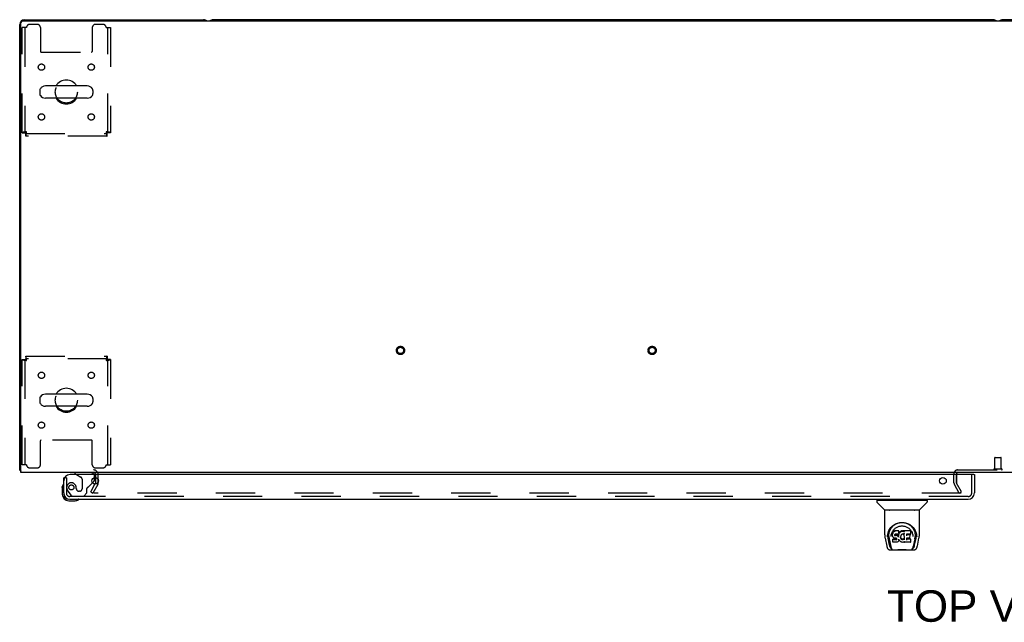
# Model space of a CAD drawing. Header units: inches. Extents: x 0 to 283, y 0 to 183.
# Tile 76 of 88: x 56 to 95, y 144 to 168. Entities that reach past the tile are written whole.
import ezdxf

# ---------------------------------------------------------------- set-up
doc = ezdxf.new("R2010")
doc.units = ezdxf.units.IN
doc.header["$LTSCALE"] = 15.583333
doc.header["$MEASUREMENT"] = 0
doc.linetypes.add('HIDDEN', pattern=[0.2, 0.1, -0.1])
doc.layers.get('0').update_dxf_attribs({"linetype": 'CONTINUOUS'})
for name, color, linetype in [('DEFAULT_2', 8, 'HIDDEN'), ('DIMENSIONS', 7, 'CONTINUOUS'), ('LEFTHAND_DOOR_ASSEMBLY', 7, 'CONTINUOUS')]:
    doc.layers.add(name, color=color, linetype=linetype)
doc.styles.get("Standard").update_dxf_attribs({"font": 'arial.ttf'})

msp = doc.modelspace()

# ---------------------------------------------------------------- linework, layer by layer
at = {"color": 3, "linetype": 'Continuous'}
for p, q in [((56.231, 167.499), (133.757, 167.499)), ((56.308, 167.551), (63.43, 167.551)), ((56.119, 149.655), (56.119, 167.362)), ((56.171, 149.551), (56.171, 167.439)), ((133.817, 149.551), (56.171, 149.551)), ((93.348, 149.472), (93.348, 149.499)), ((59.136, 149.13), (59.112, 149.089)), ((59.14, 149.147), (59.14, 149.353))]:
    msp.add_line(p, q, dxfattribs=at)
at = {"color": 7, "linetype": 'Continuous'}
for p, q in [((94.805, 167.551), (63.808, 167.551)), ((126.18, 167.551), (95.183, 167.551)), ((56.919, 164.74), (56.919, 164.612)), ((58.805, 164.917), (57.142, 164.917)), ((59.027, 164.74), (59.027, 164.612)), ((58.805, 164.434), (57.142, 164.434)), ((58.805, 152.667), (57.142, 152.667)), ((56.919, 152.49), (56.919, 152.362)), ((59.027, 152.49), (59.027, 152.362)), ((58.805, 152.184), (57.142, 152.184)), ((56.171, 149.655), (56.119, 149.655)), ((56.16, 149.623), (56.171, 149.632)), ((59.244, 149.177), (59.244, 149.267))]:
    msp.add_line(p, q, dxfattribs=at)
at = {"color": 3, "linetype": 'Continuous'}
for points in [[(56.142, 149.635), (56.137, 149.638), (56.134, 149.64), (56.131, 149.641), (56.129, 149.642), (56.126, 149.644), (56.124, 149.646), (56.123, 149.647), (56.121, 149.649), (56.12, 149.651), (56.12, 149.652), (56.12, 149.654), (56.119, 149.655)], [(56.16, 149.623), (56.158, 149.625), (56.156, 149.627), (56.154, 149.629), (56.151, 149.63), (56.148, 149.632), (56.145, 149.634), (56.142, 149.635)]]:
    msp.add_lwpolyline(points, dxfattribs=at)
for centre, radius, start, end in [((56.308, 167.362), 0.189, 90, 180), ((56.231, 167.439), 0.06, 90, 180), ((63.43, 167.362), 0.189, 46.487, 90), ((56.308, 149.74), 0.189, 218.2806, 223.5127), ((59.055, 149.466), 0.085, 4.0489, 90), ((93.398, 149.501), 0.05, 129.974, 170.026), ((59.107, 149.147), 0.033, 330, 360)]:
    msp.add_arc(centre, radius, start, end, dxfattribs=at)
at = {"color": 7, "linetype": 'Continuous'}
for centre, radius, start, end in [((63.808, 167.362), 0.189, 90, 133.4203), ((94.805, 167.362), 0.189, 46.5797, 90), ((95.183, 167.362), 0.189, 90, 133.4203), ((57.973, 164.676), 0.475, 30.5571, 149.4429), ((57.044, 164.74), 0.125, 146.8152, 180), ((57.142, 164.676), 0.241, 90, 146.8152), ((58.805, 164.676), 0.241, 33.1848, 90), ((58.902, 164.74), 0.125, 0, 33.1848), ((57.044, 164.612), 0.125, 180, 213.1848), ((57.142, 164.676), 0.241, 213.1848, 270), ((57.973, 164.676), 0.475, 210.5571, 329.4429), ((58.805, 164.676), 0.241, 270, 326.8152), ((58.902, 164.612), 0.125, 326.8152, 360), ((57.142, 152.426), 0.241, 90, 146.8152), ((57.973, 152.426), 0.475, 30.5571, 149.4429), ((58.805, 152.426), 0.241, 33.1848, 90), ((57.044, 152.49), 0.125, 146.8152, 180), ((57.044, 152.362), 0.125, 180, 213.1848), ((57.142, 152.426), 0.241, 213.1848, 270), ((58.805, 152.426), 0.241, 270, 326.8152), ((58.902, 152.49), 0.125, 0, 33.1848), ((58.902, 152.362), 0.125, 326.8152, 360), ((57.973, 152.426), 0.475, 210.5571, 329.4429), ((93.398, 149.501), 0.05, 170.026, 180), ((93.398, 149.501), 0.05, 90, 129.974)]:
    msp.add_arc(centre, radius, start, end, dxfattribs=at)
at = {"layer": 'DEFAULT_2', "color": 8, "linetype": 'HIDDEN'}
for p, q in [((56.223, 163.06), (56.223, 167.238)), ((56.39, 167.238), (56.223, 167.238)), ((56.327, 167.238), (56.327, 163.06)), ((56.817, 167.363), (56.515, 167.363)), ((56.942, 167.238), (56.942, 166.293)), ((59.005, 167.238), (59.005, 166.293)), ((59.431, 167.363), (59.13, 167.363)), ((59.556, 167.238), (59.723, 167.238)), ((59.619, 163.06), (59.619, 167.238)), ((59.723, 167.238), (59.723, 163.06)), ((56.972, 166.263), (58.975, 166.263)), ((56.223, 163.06), (56.327, 163.06)), ((56.357, 162.926), (56.357, 163.03)), ((56.357, 163.03), (59.589, 163.03)), ((59.589, 162.926), (56.357, 162.926)), ((56.39, 163.093), (56.376, 163.088)), ((59.556, 163.093), (59.561, 163.079)), ((59.589, 162.926), (59.589, 163.03)), ((59.723, 163.06), (59.619, 163.06)), ((56.357, 154.176), (56.357, 154.072)), ((56.357, 154.176), (59.589, 154.176)), ((59.589, 154.176), (59.589, 154.072)), ((56.223, 149.863), (56.223, 154.042)), ((56.223, 154.042), (56.327, 154.042)), ((56.327, 154.042), (56.327, 149.863)), ((59.589, 154.072), (56.357, 154.072)), ((56.39, 154.009), (56.386, 154.023)), ((59.556, 154.009), (59.571, 154.014)), ((59.619, 149.863), (59.619, 154.042)), ((59.723, 154.042), (59.619, 154.042)), ((59.723, 154.042), (59.723, 149.863)), ((56.942, 149.863), (56.942, 150.808)), ((58.975, 150.838), (56.972, 150.838)), ((59.005, 149.863), (59.005, 150.808)), ((56.39, 149.863), (56.223, 149.863)), ((59.556, 149.863), (59.723, 149.863)), ((94.87, 149.698), (94.87, 150.145)), ((94.88, 150.155), (95.108, 150.155)), ((95.118, 149.698), (95.118, 150.145)), ((56.515, 149.738), (56.817, 149.738)), ((59.13, 149.738), (59.431, 149.738)), ((59.14, 149.353), (59.14, 149.466)), ((59.244, 149.267), (59.244, 149.466)), ((93.244, 149.147), (93.244, 149.501)), ((93.348, 149.147), (93.348, 149.472)), ((93.348, 149.466), (93.349, 149.147)), ((93.398, 149.655), (96.59, 149.655)), ((94.852, 149.698), (95.136, 149.698)), ((58.94, 148.79), (59.112, 149.089)), ((59.226, 149.078), (59.03, 148.738)), ((59.244, 149.147), (59.244, 149.177)), ((93.459, 148.738), (93.263, 149.078)), ((93.549, 148.79), (93.353, 149.13)), ((58.94, 148.79), (59.03, 148.738)), ((93.526, 148.738), (59.076, 148.738)), ((93.459, 148.738), (93.549, 148.79))]:
    msp.add_line(p, q, dxfattribs=at)
for points in [[(56.39, 163.093), (56.372, 163.091), (56.353, 163.088), (56.335, 163.086), (56.318, 163.084), (56.302, 163.081), (56.286, 163.079), (56.272, 163.076), (56.26, 163.074), (56.249, 163.072), (56.24, 163.069), (56.233, 163.067), (56.228, 163.065), (56.225, 163.062), (56.223, 163.06)], [(56.376, 163.088), (56.37, 163.086), (56.363, 163.084), (56.357, 163.081), (56.351, 163.079), (56.346, 163.076), (56.341, 163.074), (56.337, 163.072), (56.334, 163.069), (56.331, 163.067), (56.329, 163.065), (56.328, 163.062), (56.327, 163.06)], [(56.357, 162.926), (56.36, 162.927), (56.362, 162.93), (56.365, 162.935), (56.367, 162.942), (56.369, 162.952), (56.372, 162.962), (56.374, 162.975), (56.376, 162.989), (56.379, 163.004), (56.381, 163.02), (56.383, 163.038), (56.386, 163.056), (56.388, 163.074), (56.39, 163.093)], [(56.357, 163.03), (56.36, 163.03), (56.362, 163.032), (56.365, 163.033), (56.367, 163.036), (56.369, 163.04), (56.372, 163.044), (56.374, 163.048), (56.376, 163.054), (56.379, 163.059), (56.381, 163.066), (56.383, 163.072), (56.386, 163.079), (56.39, 163.093)], [(59.619, 163.06), (59.619, 163.062), (59.618, 163.065), (59.616, 163.067), (59.613, 163.069), (59.61, 163.072), (59.606, 163.074), (59.601, 163.076), (59.596, 163.079), (59.59, 163.081), (59.584, 163.084), (59.577, 163.086), (59.571, 163.088), (59.556, 163.093)], [(59.556, 163.093), (59.559, 163.074), (59.561, 163.056), (59.564, 163.038), (59.566, 163.02), (59.568, 163.004), (59.571, 162.989), (59.573, 162.975), (59.575, 162.962), (59.578, 162.952), (59.58, 162.942), (59.582, 162.935), (59.585, 162.93), (59.587, 162.927), (59.589, 162.926)], [(59.723, 163.06), (59.722, 163.062), (59.719, 163.065), (59.714, 163.067), (59.707, 163.069), (59.698, 163.072), (59.687, 163.074), (59.675, 163.076), (59.661, 163.079), (59.645, 163.081), (59.629, 163.084), (59.612, 163.086), (59.594, 163.088), (59.575, 163.091), (59.556, 163.093)], [(59.561, 163.079), (59.564, 163.072), (59.566, 163.066), (59.568, 163.059), (59.571, 163.054), (59.573, 163.048), (59.575, 163.044), (59.578, 163.04), (59.58, 163.036), (59.582, 163.033), (59.585, 163.032), (59.587, 163.03), (59.589, 163.03)], [(56.39, 154.009), (56.388, 154.028), (56.386, 154.046), (56.383, 154.064), (56.381, 154.081), (56.379, 154.098), (56.376, 154.113), (56.374, 154.127), (56.372, 154.14), (56.369, 154.15), (56.367, 154.159), (56.365, 154.167), (56.362, 154.172), (56.36, 154.175), (56.357, 154.176)], [(59.589, 154.176), (59.587, 154.175), (59.585, 154.172), (59.582, 154.167), (59.58, 154.159), (59.578, 154.15), (59.575, 154.14), (59.573, 154.127), (59.571, 154.113), (59.568, 154.098), (59.566, 154.081), (59.564, 154.064), (59.561, 154.046), (59.559, 154.028), (59.556, 154.009)], [(56.223, 154.042), (56.225, 154.04), (56.228, 154.037), (56.233, 154.035), (56.24, 154.033), (56.249, 154.03), (56.26, 154.028), (56.272, 154.025), (56.286, 154.023), (56.302, 154.021), (56.318, 154.018), (56.335, 154.016), (56.353, 154.014), (56.372, 154.011), (56.39, 154.009)], [(56.327, 154.042), (56.328, 154.04), (56.329, 154.037), (56.331, 154.035), (56.334, 154.033), (56.337, 154.03), (56.341, 154.028), (56.346, 154.025), (56.351, 154.023), (56.357, 154.021), (56.363, 154.018), (56.37, 154.016), (56.376, 154.014), (56.39, 154.009)], [(56.386, 154.023), (56.383, 154.03), (56.381, 154.036), (56.379, 154.042), (56.376, 154.048), (56.374, 154.053), (56.372, 154.058), (56.369, 154.062), (56.367, 154.066), (56.365, 154.068), (56.362, 154.07), (56.36, 154.072), (56.357, 154.072)], [(59.589, 154.072), (59.587, 154.072), (59.585, 154.07), (59.582, 154.068), (59.58, 154.066), (59.578, 154.062), (59.575, 154.058), (59.573, 154.053), (59.571, 154.048), (59.568, 154.042), (59.566, 154.036), (59.564, 154.03), (59.561, 154.023), (59.556, 154.009)], [(59.556, 154.009), (59.575, 154.011), (59.594, 154.014), (59.612, 154.016), (59.629, 154.018), (59.645, 154.021), (59.661, 154.023), (59.675, 154.025), (59.687, 154.028), (59.698, 154.03), (59.707, 154.033), (59.714, 154.035), (59.719, 154.037), (59.722, 154.04), (59.723, 154.042)], [(59.571, 154.014), (59.577, 154.016), (59.584, 154.018), (59.59, 154.021), (59.596, 154.023), (59.601, 154.025), (59.606, 154.028), (59.61, 154.03), (59.613, 154.033), (59.616, 154.035), (59.618, 154.037), (59.619, 154.04), (59.619, 154.042)], [(59.058, 148.763), (59.057, 148.762), (59.057, 148.76), (59.056, 148.758), (59.056, 148.756), (59.056, 148.756)], [(59.056, 148.756), (59.056, 148.754), (59.057, 148.752), (59.057, 148.75), (59.058, 148.748), (59.059, 148.747), (59.06, 148.745), (59.062, 148.744), (59.064, 148.742), (59.065, 148.741), (59.067, 148.74), (59.069, 148.739)], [(59.076, 148.738), (59.074, 148.739), (59.072, 148.739), (59.069, 148.739)]]:
    msp.add_lwpolyline(points, dxfattribs=at)
for centre, radius in [((56.984, 165.666), 0.125), ((58.963, 165.666), 0.125), ((57.973, 164.676), 0.438), ((56.984, 163.686), 0.125), ((58.963, 163.686), 0.125), ((71.251, 154.405), 0.164), ((81.251, 154.405), 0.164), ((71.251, 154.405), 0.124), ((81.251, 154.405), 0.124), ((56.984, 153.416), 0.125), ((58.963, 153.416), 0.125), ((57.973, 152.426), 0.438), ((56.984, 151.436), 0.125), ((58.963, 151.436), 0.125)]:
    msp.add_circle(centre, radius, dxfattribs=at)
for centre, radius, start, end in [((56.515, 167.238), 0.125, 90, 180), ((56.817, 167.238), 0.125, 0, 90), ((59.13, 167.238), 0.125, 90, 180), ((59.431, 167.238), 0.125, 0, 90), ((56.972, 166.293), 0.03, 180, 270), ((58.975, 166.293), 0.03, 270, 360), ((56.972, 150.808), 0.03, 90, 180), ((58.975, 150.808), 0.03, 0, 90), ((56.515, 149.863), 0.125, 180, 270), ((56.817, 149.863), 0.125, 270, 360), ((59.13, 149.863), 0.125, 180, 270), ((59.431, 149.863), 0.125, 270, 360), ((94.88, 150.145), 0.01, 90, 180), ((95.108, 150.145), 0.01, 0, 90), ((59.055, 149.466), 0.189, 0, 90), ((59.055, 149.466), 0.085, 0, 4.0489), ((93.398, 149.501), 0.154, 90, 180), ((94.852, 149.676), 0.0215, 90, 270), ((95.136, 149.676), 0.0215, 270, 90), ((59.107, 149.147), 0.137, 330, 360), ((93.381, 149.147), 0.137, 180, 210), ((93.381, 149.147), 0.033, 180, 210)]:
    msp.add_arc(centre, radius, start, end, dxfattribs=at)
at = {"layer": 'LEFTHAND_DOOR_ASSEMBLY', "color": 3, "linetype": 'Continuous'}
for p, q in [((94.037, 149.472), (58.119, 149.472)), ((94.057, 149.472), (94.057, 148.739)), ((57.869, 148.739), (57.869, 149.347)), ((58.116, 148.493), (93.81, 148.493))]:
    msp.add_line(p, q, dxfattribs=at)
at = {"layer": 'LEFTHAND_DOOR_ASSEMBLY', "color": 7, "linetype": 'Continuous'}
for p, q in [((58.311, 149.551), (58.311, 149.512)), ((58.311, 149.512), (58.381, 149.472)), ((94.037, 149.472), (94.057, 149.472)), ((57.856, 149.088), (57.854, 149.081)), ((57.903, 149.347), (57.869, 149.347)), ((59.012, 149.144), (59.069, 149.201)), ((59.098, 149.271), (59.098, 149.353)), ((57.809, 148.952), (57.812, 148.99)), ((57.809, 148.952), (57.809, 148.696)), ((57.869, 148.739), (57.869, 148.696)), ((58.072, 148.433), (58.329, 148.433)), ((58.458, 148.478), (58.464, 148.48)), ((90.178, 148.446), (90.178, 148.391)), ((90.186, 148.454), (92.178, 148.454)), ((90.484, 148.069), (90.19, 148.363)), ((90.237, 148.454), (90.237, 148.493)), ((91.88, 148.069), (92.174, 148.363)), ((92.127, 148.454), (92.127, 148.493)), ((92.186, 148.446), (92.186, 148.391)), ((90.493, 147.081), (90.493, 148.044)), ((91.863, 148.052), (90.501, 148.052)), ((91.859, 148.06), (90.505, 148.06)), ((90.567, 148.06), (90.565, 148.056)), ((91.799, 148.056), (91.797, 148.06)), ((91.799, 148.056), (91.799, 148.056)), ((91.871, 147.081), (91.871, 148.044)), ((90.749, 147.335), (90.775, 147.37)), ((90.807, 147.133), (90.805, 147.108)), ((90.812, 147.158), (90.807, 147.133)), ((90.807, 147.099), (90.807, 147.133)), ((90.821, 147.183), (90.812, 147.158)), ((90.812, 147.123), (90.812, 147.158)), ((90.836, 147.205), (90.821, 147.183)), ((90.822, 147.148), (90.821, 147.183)), ((90.846, 147.214), (90.836, 147.205)), ((90.836, 147.169), (90.836, 147.205)), ((90.857, 147.222), (90.846, 147.214)), ((90.846, 147.178), (90.846, 147.214)), ((90.88, 147.233), (90.857, 147.222)), ((90.857, 147.186), (90.857, 147.222)), ((90.906, 147.241), (90.88, 147.233)), ((90.88, 147.196), (90.88, 147.233)), ((91.059, 147.241), (90.906, 147.241)), ((90.906, 147.204), (90.906, 147.241)), ((90.906, 147.204), (90.906, 147.203)), ((91.058, 147.127), (91.056, 147.113)), ((91.058, 147.206), (91.059, 147.241)), ((91.059, 147.152), (91.058, 147.127)), ((91.061, 147.133), (91.058, 147.125)), ((91.058, 147.127), (91.058, 147.127)), ((91.06, 147.186), (91.059, 147.241)), ((91.059, 147.152), (91.06, 147.186)), ((91.072, 147.154), (91.061, 147.133)), ((91.062, 147.098), (91.061, 147.133)), ((91.086, 147.173), (91.072, 147.154)), ((91.073, 147.118), (91.072, 147.154)), ((91.101, 147.191), (91.086, 147.173)), ((91.086, 147.137), (91.086, 147.173)), ((91.118, 147.207), (91.101, 147.191)), ((91.101, 147.155), (91.101, 147.191)), ((91.137, 147.222), (91.118, 147.207)), ((91.118, 147.171), (91.118, 147.207)), ((91.16, 147.232), (91.137, 147.222)), ((91.138, 147.185), (91.137, 147.222)), ((91.184, 147.237), (91.16, 147.232)), ((91.16, 147.195), (91.16, 147.232)), ((91.207, 147.239), (91.184, 147.237)), ((91.184, 147.2), (91.184, 147.237)), ((91.184, 147.199), (91.184, 147.2)), ((91.207, 147.239), (91.231, 147.239)), ((91.207, 147.202), (91.207, 147.239)), ((91.207, 147.201), (91.207, 147.202)), ((91.244, 147.237), (91.231, 147.239)), ((91.231, 147.202), (91.231, 147.239)), ((91.231, 147.201), (91.231, 147.202)), ((91.257, 147.233), (91.244, 147.237)), ((91.244, 147.2), (91.244, 147.237)), ((91.27, 147.139), (91.254, 147.099)), ((91.269, 147.225), (91.257, 147.233)), ((91.257, 147.196), (91.257, 147.233)), ((91.517, 147.239), (91.269, 147.239)), ((91.27, 147.189), (91.269, 147.239)), ((91.275, 146.886), (91.27, 147.139)), ((91.272, 147.144), (91.271, 147.142)), ((91.271, 147.142), (91.271, 147.141)), ((91.271, 147.141), (91.271, 147.141)), ((91.271, 147.141), (91.271, 147.14)), ((91.271, 147.14), (91.271, 147.14)), ((91.271, 147.14), (91.271, 147.14)), ((91.271, 147.14), (91.271, 147.14)), ((91.271, 147.14), (91.271, 147.139)), ((91.272, 147.147), (91.272, 147.145)), ((91.272, 147.145), (91.272, 147.144)), ((91.532, 147.114), (91.534, 147.222)), ((91.533, 147.253), (91.55, 147.228)), ((91.739, 147.159), (91.752, 147.108)), ((90.508, 146.937), (90.573, 146.632)), ((90.6, 146.996), (90.604, 147.054)), ((90.6, 146.997), (90.6, 146.996)), ((90.604, 147.054), (90.612, 147.108)), ((90.614, 147.114), (90.614, 147.059)), ((90.682, 146.664), (90.625, 146.941)), ((90.661, 147.007), (90.663, 146.981)), ((90.672, 146.916), (90.734, 146.612)), ((90.746, 147.01), (90.746, 147.01)), ((90.806, 147.074), (90.805, 147.108)), ((90.806, 147.074), (90.806, 147.074)), ((90.807, 147.049), (90.806, 147.074)), ((90.811, 147.024), (90.807, 147.049)), ((90.807, 147.049), (90.807, 147.049)), ((90.811, 147.024), (90.812, 147.024)), ((90.819, 146.908), (90.811, 146.9)), ((90.813, 146.787), (90.811, 146.9)), ((90.821, 147.001), (90.812, 147.024)), ((90.82, 146.779), (90.813, 146.786)), ((90.881, 146.908), (90.819, 146.908)), ((90.819, 146.871), (90.819, 146.908)), ((90.82, 146.779), (90.821, 146.779)), ((90.835, 146.979), (90.821, 147.001)), ((90.821, 147.001), (90.821, 147.001)), ((90.966, 146.779), (90.821, 146.779)), ((90.852, 146.961), (90.835, 146.979)), ((90.835, 146.979), (90.835, 146.979)), ((90.874, 146.947), (90.852, 146.961)), ((90.852, 146.961), (90.852, 146.961)), ((90.886, 146.943), (90.874, 146.947)), ((90.874, 146.947), (90.874, 146.947)), ((90.942, 146.909), (90.881, 146.908)), ((90.881, 146.871), (90.881, 146.908)), ((90.881, 146.871), (90.881, 146.87)), ((90.899, 146.941), (90.886, 146.943)), ((90.896, 147.076), (90.895, 147.062)), ((90.895, 147.056), (90.895, 147.074)), ((90.898, 147.09), (90.896, 147.076)), ((90.899, 147.093), (90.897, 147.089)), ((90.9, 147.082), (90.897, 147.086)), ((90.897, 147.051), (90.897, 147.086)), ((90.902, 147.095), (90.899, 147.093)), ((90.899, 147.046), (90.9, 147.082)), ((90.947, 146.94), (90.899, 146.941)), ((90.903, 147.08), (90.9, 147.082)), ((90.914, 147.099), (90.902, 147.095)), ((90.915, 147.076), (90.903, 147.08)), ((90.903, 147.043), (90.903, 147.08)), ((90.927, 147.1), (90.914, 147.099)), ((90.938, 147.077), (90.915, 147.076)), ((90.915, 147.04), (90.915, 147.076)), ((90.915, 147.038), (90.915, 147.04)), ((91.04, 147.1), (90.927, 147.1)), ((90.927, 147.1), (90.927, 147.1)), ((90.963, 147.076), (90.938, 147.077)), ((90.938, 147.04), (90.938, 147.077)), ((90.938, 147.039), (90.938, 147.04)), ((90.955, 146.91), (90.942, 146.909)), ((90.942, 146.872), (90.942, 146.909)), ((90.942, 146.872), (90.942, 146.87)), ((90.947, 146.94), (90.947, 146.941)), ((90.953, 146.94), (90.947, 146.94)), ((90.959, 146.938), (90.953, 146.94)), ((90.96, 146.912), (90.955, 146.91)), ((90.955, 146.873), (90.955, 146.91)), ((90.963, 146.934), (90.958, 146.938)), ((90.964, 146.916), (90.96, 146.912)), ((90.96, 146.876), (90.96, 146.912)), ((90.988, 147.07), (90.963, 147.076)), ((90.963, 147.039), (90.963, 147.076)), ((90.963, 147.038), (90.963, 147.039)), ((90.967, 146.93), (90.963, 146.934)), ((90.97, 146.924), (90.964, 146.916)), ((90.965, 146.88), (90.964, 146.916)), ((90.979, 146.781), (90.966, 146.779)), ((90.966, 146.779), (90.966, 146.78)), ((90.973, 146.918), (90.967, 146.93)), ((90.975, 146.904), (90.973, 146.918)), ((90.973, 146.892), (90.973, 146.918)), ((90.975, 146.898), (90.975, 146.908)), ((90.991, 146.785), (90.979, 146.781)), ((91.001, 147.065), (90.988, 147.07)), ((90.988, 147.033), (90.988, 147.07)), ((91.012, 146.799), (90.991, 146.785)), ((90.991, 146.785), (90.991, 146.785)), ((91, 147.028), (91.001, 147.065)), ((91.012, 147.057), (91.001, 147.065)), ((91.011, 147.02), (91.012, 147.057)), ((91.03, 147.038), (91.012, 147.057)), ((91.029, 146.816), (91.012, 146.799)), ((91.012, 146.799), (91.012, 146.799)), ((91.029, 147.003), (91.03, 147.038)), ((91.03, 146.817), (91.029, 146.816)), ((91.039, 147.024), (91.03, 147.038)), ((91.037, 146.827), (91.03, 146.817)), ((91.043, 146.838), (91.037, 146.827)), ((91.037, 146.827), (91.037, 146.827)), ((91.043, 147.066), (91.039, 147.024)), ((91.039, 146.988), (91.039, 147.024)), ((91.052, 147.101), (91.04, 147.1)), ((91.04, 147.1), (91.04, 147.1)), ((91.041, 146.981), (91.041, 146.982)), ((91.047, 147.089), (91.043, 147.066)), ((91.043, 147.032), (91.043, 147.066)), ((91.052, 146.861), (91.043, 146.838)), ((91.043, 146.838), (91.043, 146.838)), ((91.05, 147.101), (91.047, 147.089)), ((91.047, 147.054), (91.047, 147.089)), ((91.056, 147.113), (91.052, 147.101)), ((91.059, 146.885), (91.052, 146.861)), ((91.052, 146.861), (91.052, 146.861)), ((91.053, 147.076), (91.053, 147.102)), ((91.056, 147.113), (91.056, 147.113)), ((91.058, 146.896), (91.058, 146.897)), ((91.059, 146.895), (91.058, 146.896)), ((91.058, 146.896), (91.058, 146.896)), ((91.059, 146.894), (91.059, 146.895)), ((91.059, 146.894), (91.059, 146.894)), ((91.079, 146.857), (91.059, 146.893)), ((91.059, 146.893), (91.059, 146.885)), ((91.059, 146.885), (91.059, 146.885)), ((91.093, 146.838), (91.079, 146.857)), ((91.079, 146.857), (91.079, 146.857)), ((91.108, 146.821), (91.093, 146.838)), ((91.093, 146.838), (91.093, 146.838)), ((91.125, 146.806), (91.108, 146.821)), ((91.108, 146.821), (91.108, 146.821)), ((91.125, 147.001), (91.124, 146.975)), ((91.128, 147.027), (91.125, 147.001)), ((91.125, 146.997), (91.125, 147.002)), ((91.128, 146.985), (91.125, 146.997)), ((91.125, 146.963), (91.125, 146.997)), ((91.143, 146.792), (91.125, 146.806)), ((91.125, 146.806), (91.125, 146.806)), ((91.127, 146.951), (91.128, 146.985)), ((91.132, 147.038), (91.128, 147.027)), ((91.137, 146.961), (91.128, 146.985)), ((91.137, 147.049), (91.132, 147.038)), ((91.151, 147.071), (91.137, 147.049)), ((91.15, 146.939), (91.137, 146.961)), ((91.137, 146.926), (91.137, 146.961)), ((91.153, 146.787), (91.143, 146.792)), ((91.143, 146.792), (91.143, 146.792)), ((91.149, 146.904), (91.15, 146.939)), ((91.158, 146.93), (91.15, 146.939)), ((91.159, 147.08), (91.151, 147.071)), ((91.164, 146.783), (91.153, 146.787)), ((91.153, 146.787), (91.153, 146.787)), ((91.157, 146.894), (91.158, 146.93)), ((91.167, 146.921), (91.158, 146.93)), ((91.168, 147.086), (91.159, 147.08)), ((91.187, 146.778), (91.164, 146.783)), ((91.191, 147.096), (91.167, 147.086)), ((91.177, 146.915), (91.167, 146.921)), ((91.167, 146.885), (91.167, 146.921)), ((91.188, 146.91), (91.177, 146.915)), ((91.177, 146.878), (91.177, 146.915)), ((91.209, 146.775), (91.187, 146.778)), ((91.2, 146.908), (91.188, 146.91)), ((91.188, 146.873), (91.188, 146.91)), ((91.202, 147.099), (91.191, 147.096)), ((91.2, 146.908), (91.213, 146.907)), ((91.2, 146.871), (91.2, 146.908)), ((91.2, 146.87), (91.2, 146.871)), ((91.213, 147.098), (91.202, 147.099)), ((91.232, 146.778), (91.209, 146.775)), ((91.209, 146.776), (91.209, 146.775)), ((91.224, 147.096), (91.213, 147.098)), ((91.225, 146.909), (91.213, 146.907)), ((91.213, 146.871), (91.213, 146.907)), ((91.213, 146.869), (91.213, 146.871)), ((91.236, 147.091), (91.224, 147.096)), ((91.237, 146.913), (91.225, 146.909)), ((91.225, 146.872), (91.225, 146.909)), ((91.254, 146.785), (91.232, 146.778)), ((91.248, 146.918), (91.237, 146.913)), ((91.237, 146.876), (91.237, 146.913)), ((91.259, 146.925), (91.248, 146.918)), ((91.248, 146.882), (91.248, 146.918)), ((91.273, 146.796), (91.254, 146.785)), ((91.254, 146.785), (91.254, 146.785)), ((91.259, 146.889), (91.259, 146.925)), ((91.279, 146.796), (91.273, 146.796)), ((91.277, 146.878), (91.277, 146.879)), ((91.278, 146.788), (91.278, 146.796)), ((91.518, 146.779), (91.287, 146.779)), ((91.359, 146.944), (91.357, 146.87)), ((91.486, 146.944), (91.358, 146.944)), ((91.518, 146.905), (91.358, 146.905)), ((91.36, 147.1), (91.359, 147.041)), ((91.517, 147.1), (91.36, 147.1)), ((91.486, 147.076), (91.36, 147.076)), ((91.498, 146.955), (91.5, 147.063)), ((91.527, 146.788), (91.528, 146.894)), ((91.615, 147.041), (91.618, 147.01)), ((91.618, 147.01), (91.618, 147.01)), ((91.692, 146.913), (91.63, 146.612)), ((91.682, 146.664), (91.739, 146.941)), ((91.75, 147.114), (91.75, 147.059)), ((91.764, 146.996), (91.764, 146.997)), ((91.791, 146.632), (91.856, 146.937)), ((90.697, 146.477), (91.667, 146.477)), ((90.74, 146.556), (90.747, 146.556)), ((90.747, 146.556), (90.75, 146.547)), ((90.751, 146.544), (90.75, 146.547)), ((90.912, 146.477), (90.935, 146.478)), ((90.96, 146.477), (90.958, 146.479)), ((91.404, 146.477), (91.406, 146.479)), ((91.613, 146.544), (91.614, 146.547)), ((91.614, 146.547), (91.617, 146.556)), ((91.617, 146.556), (91.624, 146.556))]:
    msp.add_line(p, q, dxfattribs=at)
at = {"layer": 'LEFTHAND_DOOR_ASSEMBLY', "color": 8, "linetype": 'HIDDEN'}
for p, q in [((58.941, 149.551), (58.311, 149.551)), ((58.381, 149.472), (58.55, 149.374)), ((93.953, 148.739), (93.953, 149.472)), ((57.973, 149.347), (57.903, 149.347)), ((57.973, 149.347), (57.973, 148.739)), ((58.599, 149.287), (58.599, 148.908)), ((58.85, 148.981), (59.012, 149.144)), ((59.098, 149.353), (59.098, 149.394)), ((58.048, 148.796), (58.149, 148.652)), ((58.37, 148.908), (58.37, 148.897)), ((58.501, 148.81), (58.468, 148.81)), ((58.665, 148.618), (58.791, 148.744)), ((58.791, 148.744), (58.791, 148.923)), ((93.81, 148.597), (58.116, 148.597)), ((58.214, 148.618), (58.665, 148.618))]:
    msp.add_line(p, q, dxfattribs=at)
at = {"layer": 'LEFTHAND_DOOR_ASSEMBLY', "color": 7, "linetype": 'Continuous'}
for points in [[(90.564, 148.055), (90.563, 148.054), (90.563, 148.053), (90.563, 148.053), (90.563, 148.052), (90.563, 148.052)], [(90.565, 148.056), (90.564, 148.055), (90.564, 148.055)], [(91.8, 148.055), (91.8, 148.055), (91.799, 148.056)], [(91.801, 148.052), (91.801, 148.052), (91.801, 148.053), (91.801, 148.053), (91.801, 148.054), (91.8, 148.055)], [(90.612, 147.108), (90.625, 147.159), (90.642, 147.207), (90.663, 147.251), (90.686, 147.293), (90.711, 147.331), (90.739, 147.367), (90.77, 147.4), (90.804, 147.431), (90.84, 147.46), (90.878, 147.486), (90.919, 147.508), (90.962, 147.528), (91.005, 147.544), (91.049, 147.556), (91.094, 147.564), (91.138, 147.569), (91.182, 147.571), (91.226, 147.569), (91.27, 147.564), (91.315, 147.556), (91.359, 147.544), (91.403, 147.528), (91.445, 147.508), (91.486, 147.485), (91.525, 147.46), (91.561, 147.431), (91.594, 147.4), (91.625, 147.367), (91.653, 147.331), (91.678, 147.293), (91.701, 147.251), (91.722, 147.207), (91.739, 147.159)], [(90.921, 147.495), (90.953, 147.512), (90.985, 147.527), (91.018, 147.539)], [(91.018, 147.539), (91.05, 147.548), (91.083, 147.556), (91.116, 147.561), (91.148, 147.564), (91.181, 147.565), (91.213, 147.564), (91.246, 147.561), (91.278, 147.556), (91.311, 147.549)], [(91.311, 147.549), (91.343, 147.54), (91.376, 147.528), (91.408, 147.514)], [(91.408, 147.514), (91.439, 147.497), (91.47, 147.478), (91.501, 147.456), (91.531, 147.432), (91.559, 147.404), (91.587, 147.373), (91.612, 147.339), (91.636, 147.302), (91.656, 147.261), (91.674, 147.218), (91.688, 147.173), (91.697, 147.126), (91.703, 147.079)], [(90.661, 147.007), (90.66, 147.031), (90.661, 147.077), (90.666, 147.124), (90.676, 147.17), (90.689, 147.215), (90.706, 147.258), (90.727, 147.298), (90.749, 147.335)], [(90.754, 147.077), (90.762, 147.112), (90.773, 147.144), (90.785, 147.174)], [(90.775, 147.37), (90.802, 147.401), (90.83, 147.429)], [(90.785, 147.174), (90.799, 147.202), (90.814, 147.228)], [(90.812, 147.123), (90.812, 147.123), (90.813, 147.123), (90.813, 147.122), (90.813, 147.122), (90.814, 147.122), (90.814, 147.122)], [(90.814, 147.228), (90.831, 147.253), (90.849, 147.276), (90.869, 147.297), (90.89, 147.318), (90.912, 147.337), (90.936, 147.354), (90.961, 147.37), (90.987, 147.384), (91.014, 147.397), (91.042, 147.407), (91.07, 147.416), (91.098, 147.422), (91.126, 147.427), (91.154, 147.429), (91.182, 147.43), (91.209, 147.43), (91.237, 147.427), (91.265, 147.422), (91.293, 147.416), (91.322, 147.407), (91.349, 147.397), (91.377, 147.385), (91.403, 147.37), (91.428, 147.354), (91.452, 147.337), (91.474, 147.318), (91.495, 147.298), (91.515, 147.276), (91.533, 147.253)], [(90.822, 147.147), (90.822, 147.147), (90.822, 147.147), (90.823, 147.147), (90.823, 147.146), (90.823, 147.146), (90.824, 147.146)], [(90.83, 147.429), (90.86, 147.454), (90.89, 147.476), (90.921, 147.495)], [(90.837, 147.169), (90.837, 147.168), (90.837, 147.168), (90.837, 147.168), (90.837, 147.168), (90.838, 147.168), (90.838, 147.167)], [(90.846, 147.178), (90.846, 147.178), (90.847, 147.177), (90.847, 147.177), (90.847, 147.177), (90.847, 147.177), (90.848, 147.177)], [(90.857, 147.185), (90.857, 147.185), (90.858, 147.185), (90.858, 147.185), (90.858, 147.185), (90.858, 147.184), (90.858, 147.184)], [(90.88, 147.196), (90.88, 147.196), (90.881, 147.195), (90.881, 147.195), (90.881, 147.195), (90.881, 147.195), (90.881, 147.195)], [(91.058, 147.204), (91.057, 147.204), (91.057, 147.203), (91.057, 147.203), (91.057, 147.203), (91.057, 147.203), (91.056, 147.203)], [(91.058, 147.127), (91.058, 147.127), (91.058, 147.127), (91.057, 147.126), (91.057, 147.126), (91.057, 147.126), (91.056, 147.126)], [(91.059, 147.152), (91.059, 147.151), (91.059, 147.151), (91.059, 147.151), (91.058, 147.151), (91.058, 147.15), (91.057, 147.15)], [(91.074, 147.117), (91.074, 147.117), (91.074, 147.117), (91.073, 147.117), (91.073, 147.118), (91.073, 147.118), (91.073, 147.118)], [(91.088, 147.136), (91.087, 147.136), (91.087, 147.136), (91.087, 147.136), (91.086, 147.137), (91.086, 147.137), (91.086, 147.137)], [(91.103, 147.154), (91.102, 147.154), (91.102, 147.154), (91.102, 147.154), (91.102, 147.154), (91.101, 147.155), (91.101, 147.155)], [(91.119, 147.17), (91.119, 147.17), (91.119, 147.17), (91.119, 147.17), (91.119, 147.171), (91.118, 147.171), (91.118, 147.171)], [(91.139, 147.184), (91.139, 147.184), (91.138, 147.184), (91.138, 147.184), (91.138, 147.185), (91.138, 147.185), (91.138, 147.185)], [(91.161, 147.193), (91.161, 147.194), (91.16, 147.194), (91.16, 147.194), (91.16, 147.194), (91.16, 147.195), (91.16, 147.195)], [(91.243, 147.199), (91.243, 147.199), (91.244, 147.199), (91.244, 147.199), (91.244, 147.2), (91.244, 147.2), (91.244, 147.2)], [(91.256, 147.195), (91.256, 147.195), (91.256, 147.195), (91.256, 147.195), (91.256, 147.195), (91.256, 147.196), (91.257, 147.196)], [(91.271, 147.201), (91.271, 147.201), (91.271, 147.201), (91.271, 147.201), (91.27, 147.201), (91.27, 147.202), (91.27, 147.202)], [(91.272, 147.184), (91.271, 147.185), (91.271, 147.185), (91.271, 147.186), (91.27, 147.186), (91.27, 147.187), (91.27, 147.187)], [(91.271, 147.139), (91.271, 147.139), (91.271, 147.139), (91.27, 147.139)], [(91.271, 147.139), (91.271, 147.139), (91.271, 147.139)], [(91.55, 147.228), (91.565, 147.202), (91.579, 147.174)], [(91.579, 147.174), (91.591, 147.144), (91.602, 147.112), (91.61, 147.077), (91.615, 147.041)], [(90.493, 147.081), (90.494, 147.047), (90.497, 147.007), (90.502, 146.968), (90.508, 146.937)], [(90.614, 147.059), (90.614, 147.025), (90.618, 146.981), (90.625, 146.941)], [(90.663, 146.981), (90.665, 146.961), (90.668, 146.937), (90.672, 146.916)], [(90.746, 147.01), (90.748, 147.04), (90.754, 147.077)], [(90.806, 147.074), (90.806, 147.074), (90.806, 147.073), (90.806, 147.073), (90.807, 147.073), (90.807, 147.073), (90.808, 147.073)], [(90.807, 147.098), (90.807, 147.098), (90.807, 147.098), (90.808, 147.098), (90.808, 147.097), (90.809, 147.097), (90.809, 147.097)], [(90.807, 147.049), (90.807, 147.049), (90.807, 147.048), (90.807, 147.048), (90.808, 147.048), (90.808, 147.048), (90.809, 147.048)], [(90.812, 147.024), (90.812, 147.024), (90.812, 147.024), (90.812, 147.023), (90.813, 147.023), (90.813, 147.023)], [(90.812, 146.864), (90.812, 146.864), (90.813, 146.864), (90.813, 146.863), (90.813, 146.863), (90.813, 146.863), (90.814, 146.863)], [(90.813, 146.787), (90.813, 146.786), (90.813, 146.786)], [(90.813, 146.786), (90.814, 146.786), (90.814, 146.786), (90.815, 146.786), (90.815, 146.786)], [(90.82, 146.871), (90.82, 146.871), (90.82, 146.87), (90.82, 146.87), (90.82, 146.87), (90.82, 146.87), (90.82, 146.869)], [(90.821, 147.001), (90.821, 147), (90.821, 147), (90.822, 147), (90.823, 147)], [(90.821, 146.779), (90.821, 146.779), (90.821, 146.779), (90.821, 146.779), (90.821, 146.78), (90.821, 146.78), (90.821, 146.78)], [(90.835, 146.979), (90.835, 146.979), (90.835, 146.979), (90.835, 146.979), (90.836, 146.979), (90.836, 146.979)], [(90.852, 146.961), (90.853, 146.961), (90.853, 146.961), (90.853, 146.961), (90.854, 146.961)], [(90.874, 146.947), (90.874, 146.947), (90.874, 146.948), (90.875, 146.948)], [(90.886, 146.943), (90.886, 146.943), (90.886, 146.943), (90.887, 146.943)], [(90.893, 147.061), (90.893, 147.061), (90.894, 147.061), (90.894, 147.061), (90.894, 147.062), (90.895, 147.062), (90.895, 147.062)], [(90.893, 147.054), (90.894, 147.055), (90.894, 147.055), (90.894, 147.055), (90.895, 147.055), (90.895, 147.055), (90.895, 147.056)], [(90.894, 147.075), (90.894, 147.075), (90.895, 147.075), (90.895, 147.075), (90.895, 147.076), (90.895, 147.076), (90.896, 147.076)], [(90.895, 147.049), (90.895, 147.049), (90.895, 147.049), (90.896, 147.05), (90.896, 147.05), (90.896, 147.05), (90.896, 147.05)], [(90.896, 147.089), (90.896, 147.089), (90.897, 147.089), (90.897, 147.089), (90.897, 147.089), (90.897, 147.089)], [(90.898, 147.093), (90.898, 147.093), (90.899, 147.093), (90.899, 147.093), (90.899, 147.093)], [(90.898, 147.045), (90.898, 147.045), (90.898, 147.045), (90.899, 147.045), (90.899, 147.046), (90.899, 147.046), (90.899, 147.046)], [(90.899, 146.941), (90.899, 146.941), (90.899, 146.941), (90.899, 146.941)], [(90.901, 147.096), (90.901, 147.095), (90.902, 147.095), (90.902, 147.095), (90.902, 147.095)], [(90.902, 147.042), (90.902, 147.042), (90.903, 147.042), (90.903, 147.042), (90.903, 147.042), (90.903, 147.043), (90.903, 147.043)], [(90.913, 147.099), (90.913, 147.099), (90.913, 147.099), (90.914, 147.099)], [(90.953, 146.94), (90.953, 146.94), (90.953, 146.94), (90.954, 146.94)], [(90.955, 146.873), (90.956, 146.873), (90.956, 146.872), (90.956, 146.872), (90.956, 146.872), (90.956, 146.872), (90.956, 146.871)], [(90.959, 146.938), (90.959, 146.938), (90.959, 146.938), (90.959, 146.938)], [(90.96, 146.876), (90.96, 146.875), (90.96, 146.875), (90.961, 146.875), (90.961, 146.875), (90.961, 146.875), (90.961, 146.874)], [(90.963, 146.934), (90.963, 146.934), (90.964, 146.934), (90.964, 146.934), (90.964, 146.934)], [(90.965, 146.881), (90.965, 146.88), (90.965, 146.88), (90.965, 146.88), (90.966, 146.879), (90.966, 146.879), (90.966, 146.879)], [(90.967, 146.93), (90.967, 146.929), (90.968, 146.929), (90.968, 146.929), (90.969, 146.929)], [(90.973, 146.918), (90.973, 146.918), (90.973, 146.917), (90.974, 146.917), (90.974, 146.917), (90.975, 146.917)], [(90.973, 146.892), (90.973, 146.892), (90.974, 146.891), (90.974, 146.891), (90.974, 146.891), (90.974, 146.891), (90.975, 146.891)], [(90.975, 146.904), (90.976, 146.904), (90.976, 146.904), (90.976, 146.903), (90.976, 146.903), (90.977, 146.903), (90.977, 146.903)], [(90.975, 146.898), (90.975, 146.897), (90.975, 146.897), (90.976, 146.897), (90.976, 146.897), (90.976, 146.897), (90.977, 146.897)], [(90.979, 146.781), (90.979, 146.781), (90.979, 146.781), (90.979, 146.781)], [(90.987, 147.032), (90.987, 147.032), (90.988, 147.033), (90.988, 147.033), (90.988, 147.033), (90.988, 147.033), (90.988, 147.033)], [(90.991, 146.785), (90.991, 146.785), (90.99, 146.785), (90.99, 146.786)], [(90.999, 147.027), (91, 147.027), (91, 147.027), (91, 147.027), (91, 147.028), (91, 147.028), (91, 147.028)], [(91.01, 147.019), (91.01, 147.019), (91.01, 147.019), (91.011, 147.02), (91.011, 147.02), (91.011, 147.02), (91.011, 147.02)], [(91.012, 146.799), (91.012, 146.799), (91.011, 146.799), (91.011, 146.799), (91.011, 146.799)], [(91.028, 147.001), (91.028, 147.001), (91.028, 147.002), (91.029, 147.002), (91.029, 147.002), (91.029, 147.002), (91.029, 147.002)], [(91.029, 146.816), (91.029, 146.816), (91.029, 146.816), (91.029, 146.816), (91.028, 146.816), (91.028, 146.816)], [(91.037, 146.827), (91.037, 146.827), (91.036, 146.827), (91.036, 146.827), (91.035, 146.827)], [(91.041, 146.982), (91.04, 146.984), (91.04, 146.985), (91.04, 146.986), (91.04, 146.987)], [(91.043, 146.838), (91.042, 146.838), (91.042, 146.838), (91.041, 146.838), (91.041, 146.838)], [(91.045, 147.03), (91.045, 147.03), (91.044, 147.03), (91.044, 147.031), (91.044, 147.031), (91.043, 147.031), (91.043, 147.032)], [(91.049, 147.053), (91.049, 147.053), (91.048, 147.053), (91.048, 147.053), (91.048, 147.053), (91.047, 147.054), (91.047, 147.054)], [(91.052, 146.861), (91.052, 146.861), (91.051, 146.86), (91.051, 146.86), (91.05, 146.86), (91.05, 146.86)], [(91.052, 147.101), (91.052, 147.101), (91.051, 147.101), (91.051, 147.101), (91.051, 147.101)], [(91.052, 147.101), (91.052, 147.101), (91.052, 147.101), (91.052, 147.101)], [(91.055, 147.075), (91.055, 147.075), (91.054, 147.075), (91.054, 147.075), (91.054, 147.076), (91.053, 147.076), (91.053, 147.076)], [(91.056, 147.113), (91.056, 147.113), (91.056, 147.112), (91.056, 147.112), (91.055, 147.112), (91.055, 147.112)], [(91.059, 146.885), (91.059, 146.885), (91.058, 146.884), (91.058, 146.884), (91.058, 146.884), (91.057, 146.884), (91.057, 146.884)], [(91.058, 146.897), (91.058, 146.897), (91.058, 146.898)], [(91.059, 146.893), (91.059, 146.893), (91.059, 146.893), (91.059, 146.893), (91.059, 146.894), (91.059, 146.894), (91.059, 146.894), (91.059, 146.894)], [(91.059, 146.893), (91.059, 146.893), (91.059, 146.893), (91.059, 146.893), (91.059, 146.893)], [(91.063, 147.096), (91.063, 147.097), (91.063, 147.097), (91.062, 147.097), (91.062, 147.097), (91.062, 147.098), (91.062, 147.098)], [(91.079, 146.857), (91.08, 146.857), (91.08, 146.857), (91.08, 146.856), (91.081, 146.857)], [(91.093, 146.838), (91.093, 146.838), (91.093, 146.838), (91.093, 146.838), (91.094, 146.838), (91.094, 146.838)], [(91.108, 146.821), (91.108, 146.821), (91.108, 146.821), (91.109, 146.821), (91.109, 146.821)], [(91.124, 146.975), (91.124, 146.975), (91.123, 146.974), (91.123, 146.974), (91.123, 146.974), (91.122, 146.974), (91.122, 146.974)], [(91.125, 147.001), (91.125, 147.001), (91.125, 147.001), (91.124, 147), (91.124, 147), (91.123, 147), (91.123, 147)], [(91.125, 146.963), (91.124, 146.962), (91.124, 146.962), (91.124, 146.962), (91.124, 146.961), (91.123, 146.961), (91.123, 146.961)], [(91.127, 146.95), (91.127, 146.95), (91.127, 146.95), (91.127, 146.95), (91.126, 146.949), (91.126, 146.949), (91.125, 146.949)], [(91.125, 146.806), (91.125, 146.806), (91.125, 146.806), (91.126, 146.806), (91.126, 146.806)], [(91.128, 147.027), (91.128, 147.027), (91.128, 147.026), (91.127, 147.026), (91.127, 147.026), (91.126, 147.026)], [(91.132, 147.038), (91.132, 147.038), (91.132, 147.038), (91.131, 147.038), (91.131, 147.038), (91.13, 147.038)], [(91.137, 146.926), (91.137, 146.926), (91.136, 146.925), (91.136, 146.925), (91.136, 146.925), (91.135, 146.925), (91.135, 146.925)], [(91.137, 147.049), (91.137, 147.049), (91.137, 147.049), (91.136, 147.048), (91.136, 147.049)], [(91.143, 146.792), (91.143, 146.792), (91.143, 146.792), (91.144, 146.792), (91.144, 146.793)], [(91.148, 146.902), (91.148, 146.902), (91.148, 146.902), (91.148, 146.903), (91.149, 146.903), (91.149, 146.903), (91.149, 146.903)], [(91.151, 147.071), (91.151, 147.071), (91.151, 147.071), (91.151, 147.071), (91.15, 147.071), (91.15, 147.071)], [(91.153, 146.787), (91.154, 146.787), (91.154, 146.787), (91.154, 146.787)], [(91.156, 146.892), (91.156, 146.892), (91.156, 146.893), (91.157, 146.893), (91.157, 146.893), (91.157, 146.893), (91.157, 146.894)], [(91.159, 147.08), (91.158, 147.08), (91.158, 147.08), (91.158, 147.08), (91.157, 147.08)], [(91.164, 146.783), (91.165, 146.783), (91.165, 146.783), (91.165, 146.784)], [(91.165, 146.884), (91.166, 146.884), (91.166, 146.884), (91.166, 146.884), (91.166, 146.885), (91.166, 146.885), (91.167, 146.885)], [(91.167, 147.086), (91.167, 147.086), (91.167, 147.086), (91.167, 147.086)], [(91.176, 146.877), (91.176, 146.877), (91.176, 146.877), (91.176, 146.877), (91.177, 146.877), (91.177, 146.878), (91.177, 146.878)], [(91.187, 146.778), (91.187, 146.778), (91.187, 146.778), (91.187, 146.778)], [(91.188, 146.872), (91.188, 146.872), (91.188, 146.872), (91.188, 146.873), (91.188, 146.873), (91.188, 146.873), (91.188, 146.873)], [(91.191, 147.096), (91.191, 147.096), (91.191, 147.096), (91.19, 147.096)], [(91.202, 147.099), (91.202, 147.099), (91.202, 147.099), (91.202, 147.099)], [(91.213, 147.098), (91.213, 147.098), (91.213, 147.099), (91.213, 147.099)], [(91.224, 147.096), (91.225, 147.096), (91.225, 147.096), (91.225, 147.096)], [(91.226, 146.871), (91.225, 146.871), (91.225, 146.871), (91.225, 146.872), (91.225, 146.872), (91.225, 146.872), (91.225, 146.872)], [(91.232, 146.779), (91.232, 146.779), (91.232, 146.778), (91.232, 146.778)], [(91.236, 147.091), (91.236, 147.091), (91.238, 147.09), (91.24, 147.09), (91.243, 147.09), (91.245, 147.09), (91.247, 147.091), (91.249, 147.092), (91.25, 147.093), (91.252, 147.095), (91.253, 147.096), (91.254, 147.098), (91.254, 147.099)], [(91.237, 147.092), (91.237, 147.091), (91.236, 147.091), (91.236, 147.091)], [(91.238, 146.875), (91.238, 146.875), (91.238, 146.875), (91.237, 146.876), (91.237, 146.876), (91.237, 146.876), (91.237, 146.876)], [(91.249, 146.88), (91.249, 146.881), (91.249, 146.881), (91.249, 146.881), (91.249, 146.881), (91.249, 146.881), (91.249, 146.882)], [(91.254, 146.786), (91.254, 146.785), (91.254, 146.785), (91.254, 146.785)], [(91.274, 146.923), (91.273, 146.924), (91.273, 146.924), (91.272, 146.925), (91.271, 146.926), (91.271, 146.926), (91.27, 146.926), (91.269, 146.927), (91.268, 146.927), (91.267, 146.927), (91.267, 146.927), (91.266, 146.928), (91.265, 146.928)], [(91.273, 146.797), (91.273, 146.797), (91.273, 146.797), (91.273, 146.797), (91.273, 146.796), (91.273, 146.796), (91.273, 146.796)], [(91.277, 146.879), (91.276, 146.881), (91.276, 146.883), (91.275, 146.885)], [(91.278, 146.788), (91.279, 146.786), (91.279, 146.784), (91.28, 146.782), (91.282, 146.781), (91.283, 146.78), (91.285, 146.78), (91.286, 146.779), (91.287, 146.779)], [(91.28, 146.797), (91.28, 146.797), (91.28, 146.797), (91.279, 146.797), (91.279, 146.796), (91.279, 146.796), (91.279, 146.796)], [(91.355, 146.866), (91.356, 146.867), (91.356, 146.867), (91.356, 146.867), (91.356, 146.867), (91.357, 146.867), (91.357, 146.868)], [(91.357, 147.038), (91.357, 147.038), (91.358, 147.038), (91.358, 147.039), (91.358, 147.039), (91.358, 147.039), (91.359, 147.039)], [(91.357, 146.945), (91.357, 146.944), (91.357, 146.944), (91.358, 146.944), (91.358, 146.944), (91.358, 146.944), (91.358, 146.944)], [(91.358, 147.1), (91.359, 147.1), (91.359, 147.1), (91.359, 147.1), (91.359, 147.1), (91.359, 147.1), (91.36, 147.1)], [(91.486, 146.944), (91.488, 146.944), (91.49, 146.944), (91.491, 146.945), (91.493, 146.946), (91.494, 146.947), (91.495, 146.948), (91.496, 146.95), (91.497, 146.951), (91.498, 146.953), (91.498, 146.955)], [(91.517, 147.1), (91.519, 147.1), (91.521, 147.1), (91.523, 147.101), (91.525, 147.102), (91.527, 147.103), (91.528, 147.105), (91.53, 147.107), (91.531, 147.109), (91.531, 147.112), (91.532, 147.114)], [(91.518, 146.779), (91.519, 146.779), (91.521, 146.78), (91.522, 146.78), (91.524, 146.781), (91.525, 146.782), (91.526, 146.784), (91.526, 146.786), (91.527, 146.788)], [(91.692, 146.913), (91.692, 146.916), (91.693, 146.919), (91.693, 146.922), (91.694, 146.925), (91.694, 146.928), (91.695, 146.931), (91.695, 146.934), (91.696, 146.937), (91.696, 146.94), (91.697, 146.943), (91.697, 146.947), (91.698, 146.95), (91.698, 146.954), (91.699, 146.957), (91.699, 146.961), (91.7, 146.964), (91.7, 146.968), (91.7, 146.972), (91.701, 146.976), (91.701, 146.98), (91.703, 147.007)], [(91.703, 147.079), (91.704, 147.031), (91.703, 147.007)], [(91.739, 146.941), (91.746, 146.98), (91.75, 147.025), (91.75, 147.059)], [(91.752, 147.108), (91.76, 147.054), (91.764, 146.996)], [(91.856, 146.937), (91.862, 146.967), (91.867, 147.007), (91.87, 147.047), (91.871, 147.081)], [(90.573, 146.632), (90.576, 146.619), (90.581, 146.6), (90.586, 146.583), (90.591, 146.568), (90.597, 146.555), (90.603, 146.542), (90.609, 146.531), (90.616, 146.521), (90.625, 146.511), (90.634, 146.502), (90.644, 146.494), (90.655, 146.487), (90.668, 146.482), (90.681, 146.479)], [(90.681, 146.479), (90.694, 146.477), (90.697, 146.477)], [(90.682, 146.664), (90.685, 146.647), (90.69, 146.629), (90.695, 146.612), (90.701, 146.597), (90.707, 146.585), (90.713, 146.574), (90.72, 146.566), (90.727, 146.56), (90.735, 146.557), (90.74, 146.556)], [(90.734, 146.612), (90.736, 146.602), (90.739, 146.59), (90.741, 146.578), (90.744, 146.567), (90.747, 146.556)], [(90.787, 146.525), (90.782, 146.525), (90.777, 146.526), (90.773, 146.527), (90.768, 146.528), (90.764, 146.53), (90.76, 146.533), (90.757, 146.536), (90.754, 146.54), (90.752, 146.544), (90.751, 146.544)], [(90.751, 146.544), (90.757, 146.533), (90.763, 146.521), (90.77, 146.511), (90.777, 146.503), (90.784, 146.495), (90.792, 146.489), (90.8, 146.484), (90.81, 146.48), (90.82, 146.478), (90.826, 146.477)], [(90.912, 146.477), (90.933, 146.478), (90.956, 146.479)], [(90.935, 146.478), (90.964, 146.48), (90.993, 146.482), (91.024, 146.485), (91.055, 146.487), (91.086, 146.49), (91.118, 146.492), (91.15, 146.493), (91.182, 146.493), (91.214, 146.493), (91.246, 146.492), (91.278, 146.49), (91.309, 146.487), (91.34, 146.485), (91.37, 146.482), (91.4, 146.48)], [(90.956, 146.479), (90.981, 146.481), (91.006, 146.484), (91.034, 146.487), (91.062, 146.489), (91.091, 146.492), (91.121, 146.494), (91.151, 146.495), (91.182, 146.495), (91.212, 146.495), (91.243, 146.494), (91.272, 146.492), (91.302, 146.489), (91.33, 146.487), (91.357, 146.484), (91.383, 146.481)], [(91.383, 146.481), (91.408, 146.479), (91.431, 146.478), (91.453, 146.477)], [(91.4, 146.48), (91.428, 146.478), (91.453, 146.477)], [(91.537, 146.477), (91.545, 146.478), (91.554, 146.48), (91.564, 146.484), (91.572, 146.489), (91.58, 146.495), (91.587, 146.503), (91.594, 146.511), (91.601, 146.521), (91.607, 146.533), (91.613, 146.544)], [(91.577, 146.525), (91.582, 146.525), (91.587, 146.526), (91.591, 146.527), (91.596, 146.528), (91.6, 146.53), (91.604, 146.533), (91.607, 146.536), (91.61, 146.54), (91.612, 146.544), (91.613, 146.544)], [(91.617, 146.556), (91.62, 146.567), (91.623, 146.578), (91.625, 146.59), (91.628, 146.603), (91.63, 146.612)], [(91.624, 146.556), (91.63, 146.557), (91.637, 146.56), (91.644, 146.566), (91.651, 146.574), (91.658, 146.585), (91.664, 146.598), (91.669, 146.612), (91.674, 146.629), (91.679, 146.647), (91.682, 146.664)], [(91.667, 146.477), (91.669, 146.477), (91.683, 146.479)], [(91.683, 146.479), (91.696, 146.482), (91.708, 146.487), (91.72, 146.494), (91.73, 146.502), (91.739, 146.51), (91.747, 146.52), (91.754, 146.531), (91.761, 146.542), (91.767, 146.554), (91.773, 146.568), (91.778, 146.583), (91.783, 146.6), (91.788, 146.619), (91.791, 146.632)]]:
    msp.add_lwpolyline(points, dxfattribs=at)
at = {"layer": 'LEFTHAND_DOOR_ASSEMBLY', "color": 3, "linetype": 'Continuous'}
for centre in [(59.119, 149.222), (92.807, 149.222)]:
    msp.add_circle(centre, 0.133, dxfattribs=at)
at = {"layer": 'LEFTHAND_DOOR_ASSEMBLY', "color": 8, "linetype": 'HIDDEN'}
msp.add_circle((58.173, 148.96), 0.101, dxfattribs=at)
at = {"layer": 'LEFTHAND_DOOR_ASSEMBLY', "color": 3, "linetype": 'Continuous'}
for centre, radius, start, end in [((58.119, 149.222), 0.25, 90, 180), ((58.116, 148.739), 0.246, 180, 270), ((93.81, 148.739), 0.246, 270, 360)]:
    msp.add_arc(centre, radius, start, end, dxfattribs=at)
at = {"layer": 'LEFTHAND_DOOR_ASSEMBLY', "color": 7, "linetype": 'Continuous'}
for centre, radius, start, end in [((58.941, 149.394), 0.157, 29.8303, 90), ((58.059, 148.952), 0.25, 149.1101, 180), ((57.858, 149.073), 0.015, 96.3796, 149.1101), ((57.854, 149.073), 0.015, 0, 83.6204), ((58.998, 149.271), 0.1, 315, 360), ((58.072, 148.696), 0.263, 180, 270), ((58.072, 148.696), 0.203, 180, 270), ((58.329, 148.683), 0.25, 270, 300.8899), ((58.449, 148.478), 0.015, 6.3796, 90), ((58.449, 148.481), 0.015, 300.8899, 353.6204), ((90.186, 148.446), 0.00787, 90, 180), ((90.217, 148.391), 0.0394, 180, 225), ((92.147, 148.391), 0.0394, 315, 360), ((92.178, 148.446), 0.00787, 0, 90), ((90.505, 148.089), 0.0295, 225, 270), ((90.501, 148.044), 0.00787, 90, 180), ((90.675, 148.072), 0.0197, 270, 323.006), ((91.689, 148.072), 0.0197, 216.994, 270), ((91.859, 148.089), 0.0295, 270, 315), ((91.863, 148.044), 0.00787, 0, 90)]:
    msp.add_arc(centre, radius, start, end, dxfattribs=at)
at = {"layer": 'LEFTHAND_DOOR_ASSEMBLY', "color": 8, "linetype": 'HIDDEN'}
for centre, radius, start, end in [((58.941, 149.394), 0.157, 0, 29.8303), ((58.173, 148.96), 0.187, 17.8482, 196.8439), ((58.499, 149.287), 0.1, 0, 59.908), ((58.116, 148.739), 0.142, 180, 270), ((58.364, 149.018), 0.386, 196.8439, 215.1), ((57.978, 148.897), 0.393, 1.6599, 17.9298), ((58.468, 148.908), 0.098, 180, 270), ((58.501, 148.908), 0.098, 270, 360), ((58.83, 148.923), 0.039, 111.6096, 180), ((58.779, 149.052), 0.1, 291.6096, 315), ((93.81, 148.739), 0.142, 270, 360), ((58.214, 148.697), 0.079, 215.1, 270)]:
    msp.add_arc(centre, radius, start, end, dxfattribs=at)
at = {"layer": 'LEFTHAND_DOOR_ASSEMBLY', "color": 7, "linetype": 'Continuous'}
for centre, major_axis, ratio, start_param, end_param in [((90.816, 147.134), (0.004, 0.0113), 0.082603, -3.358849, -3.237788), ((90.827, 147.156), (0.00493, 0.00872), 0.139701, -3.375731, -3.231538), ((90.843, 147.177), (0.00667, 0.00805), 0.161626, -3.329134, -3.201937), ((91.056, 147.206), (-0.00006, 0.00283), 0.69468, -2.388692, -1.626091), ((91.271, 147.204), (-0.00005, 0.00283), 0.694711, -4.711973, -3.921462), ((91.272, 147.188), (-0.00119, 0.00309), 0.517372, 0.955426, 1.594301), ((91.517, 147.223), (0, 0.0161), 0.999848, -1.588252, 0), ((90.814, 146.867), (0.00133, 0.0034), 0.413699, -3.931587, -3.404362), ((90.822, 146.873), (0.00243, 0.00249), 0.565489, -3.661377, -3.398136), ((90.893, 147.065), (-0.00245, 0.00904), 0.086305, -3.009796, -2.851612), ((90.893, 147.056), (-0.00334, 0.00617), 0.202659, -3.013778, -2.795609), ((90.894, 147.052), (-0.0051, 0.00558), 0.236803, -3.069215, -2.893885), ((90.898, 147.046), (0.00537, -0.00361), 0.301523, 0.056707, 0.196496), ((90.966, 146.881), (0.00623, 0.00529), 0.230667, 2.952001, 3.091843), ((90.977, 146.898), (0.00377, 0.00659), 0.191545, -3.454301, -3.256285), ((90.978, 146.906), (0.00243, 0.00802), 0.107328, -3.463611, -3.284363), ((91.023, 147.01), (-0.00628, 0.00793), 0.164287, -3.076154, -2.942496), ((91.041, 146.985), (-0.00129, 0.00383), 0.306196, 0.760017, 1.08509), ((91.143, 146.912), (-0.00646, 0.00915), 0.140046, -3.074302, -2.951316), ((91.265, 146.917), (0, 0.0108), 0.999848, 0, 0.641022), ((91.277, 146.883), (-0.00163, 0.00422), 0.284259, 0.65996, 1.068541), ((91.355, 146.87), (0.00005, 0.00283), 0.694711, -2.361723, -1.571213), ((91.357, 147.041), (0.00005, 0.00283), 0.694711, -2.361723, -1.571213), ((91.486, 147.063), (0, 0.0133), 0.999848, -1.588252, 0), ((91.518, 146.894), (0, 0.0104), 0.999848, -1.588252, 0)]:
    msp.add_ellipse(centre, major_axis=major_axis, ratio=ratio, start_param=start_param, end_param=end_param, dxfattribs=at)

# ---------------------------------------------------------------- texts
at = {"layer": 'DIMENSIONS', "color": 2, "linetype": 'Continuous', "insert": (94.857, 144.871), "char_height": 1.25, "width": 8.51766, "attachment_point": 2, "line_spacing_factor": 0.9}
msp.add_mtext('TOP VIEW', dxfattribs=at)

doc.saveas('drawing.dxf')
